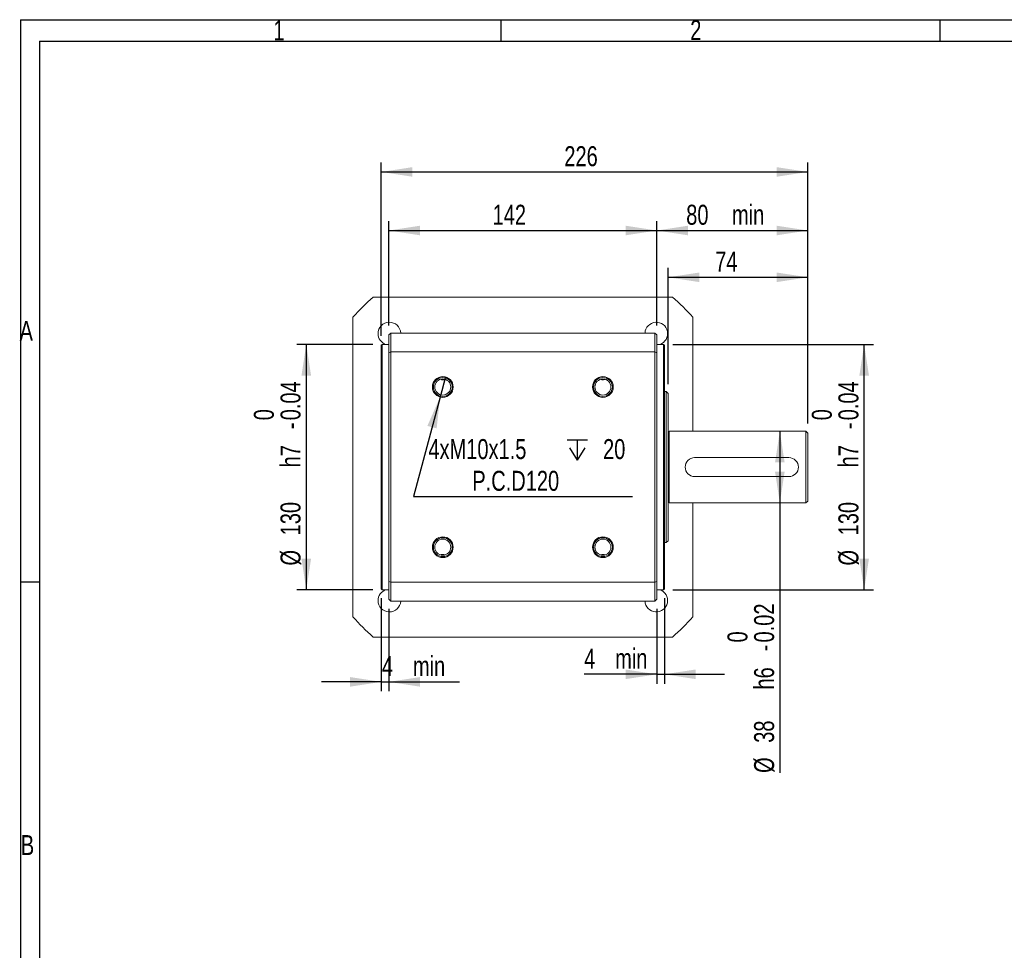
# Model space of a CAD drawing. Header units: millimetres. Extents: x 20 to 2245, y 23 to 1028.
# Tile 2 of 5: x 20 to 542, y 535 to 1028. Entities that reach past the tile are written whole.
import ezdxf

# ---------------------------------------------------------------- set-up
doc = ezdxf.new("R2010")
doc.units = ezdxf.units.MM
doc.header["$LTSCALE"] = 5
doc.layers.add('FORMAT', color=7, linetype='Continuous')
doc.styles.add('SLDTEXTSTYLE0', font='TXT', dxfattribs={"width": 0.75})
doc.dimstyles.new('SLDDIMSTYLE0', dxfattribs={"dimtxt": 10.583333, "dimasz": 16.51, "dimexe": 0, "dimexo": 0.0625, "dimgap": 2.645833, "dimtad": 1, "dimrnd": 1e-09, "dimzin": 12, "dimdsep": 46, "dimtxsty": 'SLDTEXTSTYLE0', "dimsah": 1, "dimcen": 0.09, "dimadec": 0, "dimazin": 3, "dimtfac": 1, "dimtofl": 0, "dimtmove": 0, "dimatfit": 3, "dimfxl": 0, "dimfrac": 2, "dimtolj": 1, "dimtzin": 12, "dimarcsym": 0})
doc.dimstyles.new('SLDDIMSTYLE1', dxfattribs={"dimtxt": 10.583333, "dimasz": 16.51, "dimexe": 0, "dimexo": 0.0625, "dimgap": 2.645833, "dimtad": 1, "dimrnd": 1e-09, "dimzin": 12, "dimdsep": 46, "dimtxsty": 'SLDTEXTSTYLE0', "dimsah": 1, "dimcen": 0.09, "dimadec": 0, "dimazin": 3, "dimtfac": 1, "dimtmove": 0, "dimatfit": 0, "dimfxl": 0, "dimfrac": 2, "dimtolj": 1, "dimtzin": 12, "dimarcsym": 0})
doc.dimstyles.new('SLDDIMSTYLE2', dxfattribs={"dimtxt": 10.583333, "dimasz": 16.51, "dimexe": 0, "dimexo": 0.0625, "dimgap": 2.645833, "dimtad": 0, "dimtih": 1, "dimtoh": 1, "dimdec": 0, "dimrnd": 1e-09, "dimzin": 12, "dimdsep": 46, "dimtxsty": 'SLDTEXTSTYLE0', "dimblk1": 'NONE', "dimsah": 1, "dimcen": 0, "dimadec": 0, "dimazin": 3, "dimtfac": 1, "dimtmove": 0, "dimatfit": 3, "dimldrblk": 'NONE', "dimfxl": 0, "dimfrac": 2, "dimtolj": 1, "dimtzin": 12, "dimarcsym": 0})
doc.dimstyles.new('SLDDIMSTYLE4', dxfattribs={"dimtxt": 10.583333, "dimasz": 16.51, "dimexe": 0, "dimexo": 0.0625, "dimgap": 2.645833, "dimtad": 1, "dimrnd": 1e-09, "dimzin": 12, "dimdsep": 46, "dimtxsty": 'SLDTEXTSTYLE0', "dimsah": 1, "dimcen": 0.09, "dimadec": 0, "dimazin": 3, "dimtol": 1, "dimtm": 0.016, "dimtfac": 1, "dimtofl": 0, "dimtmove": 0, "dimatfit": 3, "dimfxl": 0, "dimfrac": 2, "dimtolj": 1, "dimarcsym": 0})
doc.dimstyles.new('SLDDIMSTYLE5', dxfattribs={"dimtxt": 10.583333, "dimasz": 16.51, "dimexe": 0, "dimexo": 0.0625, "dimgap": 2.645833, "dimtad": 1, "dimrnd": 1e-09, "dimzin": 12, "dimdsep": 46, "dimtxsty": 'SLDTEXTSTYLE0', "dimsah": 1, "dimcen": 0.09, "dimadec": 0, "dimazin": 3, "dimtol": 1, "dimtm": 0.04, "dimtfac": 1, "dimtofl": 0, "dimtmove": 0, "dimatfit": 3, "dimfxl": 0, "dimfrac": 2, "dimtolj": 1, "dimarcsym": 0})

# ---------------------------------------------------------------- blocks, each defined once
blk = doc.blocks.new('_D_9')
at = {"layer": 'FORMAT'}
for p, q in [((422.99, 810.33), (422.99, 772.33)), ((422.99, 772.33), (422.99, 629.33))]:
    blk.add_line(p, q, dxfattribs=at)
for points in [[(422.99, 810.33), (420.45, 793.82), (425.53, 793.82)], [(422.99, 772.33), (425.53, 788.84), (420.45, 788.84)]]:
    blk.add_solid(points, dxfattribs=at)
at = {"layer": 'FORMAT', "attachment_point": 1, "rotation": 90, "style": 'SLDTEXTSTYLE0'}
for s, insert, char_height in [('0.02', (409.35, 698.43, 32.91), 10.583), ('0', (395.24, 698.43, 32.91), 10.58), ('-', (409.35, 693.75, 32.91), 10.58), ('h6', (409.35, 673.49, 32.91), 10.583), ('38', (409.35, 645.3, 32.91), 10.583), ('%%c', (409.35, 629.33, 32.91), 10.583)]:
    blk.add_mtext(s, dxfattribs=dict(at, insert=insert, char_height=char_height))
blk = doc.blocks.new('_D_10')
at = {"layer": 'FORMAT'}
for p, q in [((366.34, 856.33), (472.67, 856.33)), ((467.67, 726.33), (467.67, 856.33)), ((366.34, 726.33), (472.67, 726.33))]:
    blk.add_line(p, q, dxfattribs=at)
for points in [[(467.67, 856.33), (465.13, 839.82), (470.21, 839.82)], [(467.67, 726.33), (470.21, 742.84), (465.13, 742.84)]]:
    blk.add_solid(points, dxfattribs=at)
at = {"layer": 'FORMAT', "attachment_point": 1, "rotation": 90, "style": 'SLDTEXTSTYLE0'}
for s, insert, char_height in [('0.04', (454.03, 816.11, 32.91), 10.583), ('0', (439.92, 816.11, 32.91), 10.58), ('-', (454.03, 811.43, 32.91), 10.58), ('h7', (454.03, 791.17, 32.91), 10.583), ('130', (454.03, 755.16, 32.91), 10.583), ('%%c', (454.03, 739.18, 32.91), 10.583)]:
    blk.add_mtext(s, dxfattribs=dict(at, insert=insert, char_height=char_height))
blk = doc.blocks.new('SW_SYMBOL_HOLE_DEPTH')
at = {"layer": 'FORMAT', "color": 0}
for p, q in [((0, 4375), (4000, 4375)), ((2000, 4375), (2000, 375)), ((500, 2775), (2000, 375)), ((3500, 2775), (2000, 375))]:
    blk.add_line(p, q, dxfattribs=at)
blk = doc.blocks.new('_D_11')
at = {"layer": 'FORMAT'}
for p, q in [((245.84, 839.07), (242.99, 828.44)), ((242.99, 828.44), (228.86, 775.7)), ((228.86, 775.7), (344.91, 775.7))]:
    blk.add_line(p, q, dxfattribs=at)
blk.add_solid([(242.99, 828.44), (236.27, 813.15), (241.17, 811.84)], dxfattribs=at)
at = {"layer": 'FORMAT', "xscale": 0.0027037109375, "yscale": 0.0027037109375, "zscale": 0.0027037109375}
blk.add_blockref('SW_SYMBOL_HOLE_DEPTH', (310.24, 793.99), dxfattribs=at)
at = {"layer": 'FORMAT', "char_height": 10.583, "attachment_point": 1, "style": 'SLDTEXTSTYLE0'}
for s, insert in [('4xM10x1.5', (236.8, 806.16, 32.91)), ('20', (329.34, 806.16, 32.91)), ('P.C.D120', (260.06, 789.35, 32.91))]:
    blk.add_mtext(s, dxfattribs=dict(at, insert=insert))
blk = doc.blocks.new('_NONE')
blk = doc.blocks.new('_D_12')
at = {"layer": 'FORMAT'}
for p, q in [((207.34, 856.33), (167.1, 856.33)), ((172.1, 856.33), (172.1, 726.33)), ((207.34, 726.33), (167.1, 726.33))]:
    blk.add_line(p, q, dxfattribs=at)
for points in [[(172.1, 856.33), (169.56, 839.82), (174.64, 839.82)], [(172.1, 726.33), (174.64, 742.84), (169.56, 742.84)]]:
    blk.add_solid(points, dxfattribs=at)
at = {"layer": 'FORMAT', "attachment_point": 1, "rotation": 90, "style": 'SLDTEXTSTYLE0'}
for s, insert, char_height in [('0.04', (158.45, 816.11, 32.91), 10.583), ('0', (144.34, 816.11, 32.91), 10.58), ('-', (158.45, 811.43, 32.91), 10.58), ('h7', (158.45, 791.17, 32.91), 10.583), ('130', (158.45, 755.16, 32.91), 10.583), ('%%c', (158.45, 739.18, 32.91), 10.583)]:
    blk.add_mtext(s, dxfattribs=dict(at, insert=insert, char_height=char_height))
blk = doc.blocks.new('_D_13')
at = {"layer": 'FORMAT'}
for p, q in [((211.84, 721.83), (211.84, 672.56)), ((215.84, 716.33), (215.84, 672.56)), ((211.84, 677.56), (180.09, 677.56)), ((211.84, 677.56), (215.84, 677.56)), ((215.84, 677.56), (253.25, 677.56))]:
    blk.add_line(p, q, dxfattribs=at)
for points in [[(211.84, 677.56), (195.33, 680.1), (195.33, 675.02)], [(215.84, 677.56), (232.35, 675.02), (232.35, 680.1)]]:
    blk.add_solid(points, dxfattribs=at)
at = {"layer": 'FORMAT', "attachment_point": 1, "style": 'SLDTEXTSTYLE0'}
for s, insert, char_height in [('4', (212.19, 691.2, 32.91), 10.58), ('min', (228.6, 691.2, 32.91), 10.583)]:
    blk.add_mtext(s, dxfattribs=dict(at, insert=insert, char_height=char_height))
blk = doc.blocks.new('_D_14')
at = {"layer": 'FORMAT'}
for p, q in [((361.84, 721.83), (361.84, 676.57)), ((357.84, 716.33), (357.84, 676.57)), ((357.84, 681.57), (319.34, 681.57)), ((357.84, 681.57), (361.84, 681.57)), ((361.84, 681.57), (393.59, 681.57))]:
    blk.add_line(p, q, dxfattribs=at)
for points in [[(357.84, 681.57), (341.33, 684.11), (341.33, 679.03)], [(361.84, 681.57), (378.35, 679.03), (378.35, 684.11)]]:
    blk.add_solid(points, dxfattribs=at)
at = {"layer": 'FORMAT', "attachment_point": 1, "style": 'SLDTEXTSTYLE0'}
for s, insert, char_height in [('4', (319.34, 695.22, 32.91), 10.58), ('min', (335.74, 695.22, 32.91), 10.583)]:
    blk.add_mtext(s, dxfattribs=dict(at, insert=insert, char_height=char_height))
blk = doc.blocks.new('_D_15')
at = {"layer": 'FORMAT'}
for p, q in [((363.84, 835.33), (363.84, 896.85)), ((437.84, 814.33), (437.84, 896.85)), ((363.84, 891.85), (437.84, 891.85))]:
    blk.add_line(p, q, dxfattribs=at)
for points in [[(363.84, 891.85), (380.35, 889.31), (380.35, 894.39)], [(437.84, 891.85), (421.33, 894.39), (421.33, 889.31)]]:
    blk.add_solid(points, dxfattribs=at)
at = {"layer": 'FORMAT', "insert": (388.73, 905.49, 32.91), "char_height": 10.583, "attachment_point": 1, "style": 'SLDTEXTSTYLE0'}
blk.add_mtext('74', dxfattribs=at)
blk = doc.blocks.new('_D_16')
at = {"layer": 'FORMAT'}
for p, q in [((357.84, 866.33), (357.84, 921.64)), ((437.84, 814.33), (437.84, 921.64)), ((357.84, 916.64), (437.84, 916.64))]:
    blk.add_line(p, q, dxfattribs=at)
for points in [[(357.84, 916.64), (374.35, 914.1), (374.35, 919.18)], [(437.84, 916.64), (421.33, 919.18), (421.33, 914.1)]]:
    blk.add_solid(points, dxfattribs=at)
at = {"layer": 'FORMAT', "char_height": 10.583, "attachment_point": 1, "style": 'SLDTEXTSTYLE0'}
for s, insert in [('80', (373.4, 930.28, 32.91)), ('min', (397.63, 930.28, 32.91))]:
    blk.add_mtext(s, dxfattribs=dict(at, insert=insert))
blk = doc.blocks.new('_D_17')
at = {"layer": 'FORMAT'}
for p, q in [((215.84, 866.33), (215.84, 921.64)), ((357.84, 866.33), (357.84, 921.64)), ((215.84, 916.64), (357.84, 916.64))]:
    blk.add_line(p, q, dxfattribs=at)
for points in [[(215.84, 916.64), (232.35, 914.1), (232.35, 919.18)], [(357.84, 916.64), (341.33, 919.18), (341.33, 914.1)]]:
    blk.add_solid(points, dxfattribs=at)
at = {"layer": 'FORMAT', "insert": (270.82, 930.28, 32.91), "char_height": 10.583, "attachment_point": 1, "style": 'SLDTEXTSTYLE0'}
blk.add_mtext('142', dxfattribs=at)
blk = doc.blocks.new('_D_18')
at = {"layer": 'FORMAT'}
for p, q in [((211.84, 860.83), (211.84, 952.66)), ((437.84, 814.33), (437.84, 952.66)), ((211.84, 947.66), (437.84, 947.66))]:
    blk.add_line(p, q, dxfattribs=at)
for points in [[(211.84, 947.66), (228.35, 945.12), (228.35, 950.2)], [(437.84, 947.66), (421.33, 950.2), (421.33, 945.12)]]:
    blk.add_solid(points, dxfattribs=at)
at = {"layer": 'FORMAT', "insert": (308.82, 961.3, 32.91), "char_height": 10.583, "attachment_point": 1, "style": 'SLDTEXTSTYLE0'}
blk.add_mtext('226', dxfattribs=at)

msp = doc.modelspace()

# ---------------------------------------------------------------- linework, layer by layer
at = {"color": 7, "linetype": 'Continuous', "lineweight": 15}
for p, q in [((207.47, 881.328), (366.215, 881.328)), ((196.842, 711.956), (196.842, 870.701)), ((376.842, 870.701), (376.842, 810.328)), ((216.842, 862.328), (215.842, 861.328)), ((215.842, 851.914), (215.842, 861.328)), ((216.842, 862.328), (216.842, 852.328)), ((216.842, 862.328), (356.842, 862.328)), ((356.842, 852.328), (356.842, 862.328)), ((357.842, 861.328), (356.842, 862.328)), ((357.842, 861.328), (357.842, 851.914)), ((212.342, 856.328), (211.842, 855.828)), ((211.842, 726.828), (211.842, 855.828)), ((215.842, 856.328), (212.342, 856.328)), ((212.342, 856.328), (212.342, 726.328)), ((361.342, 856.328), (357.842, 856.328)), ((361.842, 855.828), (361.342, 856.328)), ((361.342, 726.328), (361.342, 856.328)), ((361.842, 855.828), (361.842, 726.828)), ((215.842, 851.914), (216.842, 852.328)), ((215.842, 730.743), (215.842, 851.914)), ((356.842, 852.328), (216.842, 852.328)), ((216.842, 852.328), (216.842, 730.328)), ((356.842, 730.328), (356.842, 852.328)), ((357.842, 851.914), (356.842, 852.328)), ((357.842, 851.914), (357.842, 730.743)), ((362.842, 831.328), (361.842, 831.328)), ((363.842, 830.328), (362.842, 831.328)), ((362.842, 791.328), (362.842, 831.328)), ((363.842, 830.328), (363.842, 791.328)), ((436.842, 810.328), (364.442, 810.328)), ((364.442, 772.328), (364.442, 810.328)), ((437.842, 809.328), (436.842, 810.328)), ((436.842, 791.328), (436.842, 810.328)), ((437.842, 809.328), (437.842, 791.328)), ((427.842, 796.328), (377.842, 796.328)), ((362.842, 751.328), (362.842, 791.328)), ((363.842, 791.328), (363.842, 752.328)), ((436.842, 772.328), (436.842, 791.328)), ((437.842, 791.328), (437.842, 773.328)), ((377.842, 786.328), (427.842, 786.328)), ((364.442, 772.328), (436.842, 772.328)), ((376.842, 772.328), (376.842, 711.956)), ((436.842, 772.328), (437.842, 773.328)), ((361.842, 751.328), (362.842, 751.328)), ((362.842, 751.328), (363.842, 752.328)), ((215.842, 730.743), (216.842, 730.328)), ((215.842, 721.328), (215.842, 730.743)), ((216.842, 730.328), (356.842, 730.328)), ((216.842, 730.328), (216.842, 720.328)), ((357.842, 730.743), (356.842, 730.328)), ((356.842, 720.328), (356.842, 730.328)), ((357.842, 730.743), (357.842, 721.328)), ((211.842, 726.828), (212.342, 726.328)), ((212.342, 726.328), (215.842, 726.328)), ((357.842, 726.328), (361.342, 726.328)), ((361.342, 726.328), (361.842, 726.828)), ((215.842, 721.328), (216.842, 720.328)), ((356.842, 720.328), (216.842, 720.328)), ((356.842, 720.328), (357.842, 721.328)), ((366.215, 701.328), (207.47, 701.328))]:
    msp.add_line(p, q, dxfattribs=at)
for centre, radius in [((244.416, 833.755), 5.5), ((244.416, 833.755), 5), ((244.416, 833.755), 4.25), ((329.269, 833.755), 5.5), ((329.269, 833.755), 5), ((329.269, 833.755), 4.25), ((244.416, 748.902), 5.5), ((244.416, 748.902), 5), ((244.416, 748.902), 4.25), ((329.269, 748.902), 5.5), ((329.269, 748.902), 5), ((329.269, 748.902), 4.25)]:
    msp.add_circle(centre, radius, dxfattribs=at)
for centre, radius, start, end in [((286.842, 791.328), 120, 131.40962, 138.59038), ((286.842, 791.328), 120, 41.40962, 48.59038), ((216.132, 862.039), 6, 2.76389, 180), ((357.553, 862.039), 6, 287.86543, 177.23611), ((216.132, 862.039), 6, 180, 252.13457), ((364.142, 810.328), 0.3, 180, 0), ((377.842, 791.328), 5, 90, 270), ((427.842, 791.328), 5, 270, 90), ((364.142, 772.328), 0.3, 0, 180), ((216.132, 720.618), 6, 107.86543, 180), ((357.553, 720.618), 6, 182.76389, 72.13457), ((216.132, 720.618), 6, 180, 357.23611), ((286.842, 791.328), 120, 221.40962, 228.59038), ((286.842, 791.328), 120, 311.40962, 318.59038)]:
    msp.add_arc(centre, radius, start, end, dxfattribs=at)
for points in [[(245.628, 837.828), (245.441, 837.753), (245.25, 837.687), (244.846, 837.592), (244.632, 837.563), (244.312, 837.563), (244.204, 837.569), (243.993, 837.596), (243.89, 837.615), (243.586, 837.686), (243.391, 837.753), (243.204, 837.828)], [(330.48, 837.828), (330.294, 837.753), (330.102, 837.687), (329.698, 837.592), (329.484, 837.563), (329.165, 837.563), (329.057, 837.569), (328.846, 837.596), (328.743, 837.615), (328.439, 837.686), (328.244, 837.753), (328.057, 837.828)], [(243.204, 744.828), (243.39, 744.904), (243.582, 744.969), (243.986, 745.065), (244.2, 745.094), (244.519, 745.094), (244.627, 745.087), (244.839, 745.061), (244.942, 745.042), (245.246, 744.97), (245.441, 744.904), (245.628, 744.828)], [(328.057, 744.828), (328.243, 744.904), (328.435, 744.969), (328.839, 745.065), (329.053, 745.094), (329.372, 745.094), (329.48, 745.087), (329.691, 745.061), (329.795, 745.042), (330.099, 744.97), (330.294, 744.904), (330.48, 744.828)]]:
    msp.add_open_spline(points, degree=3, knots=[0, 0, 0, 0, 0.25, 0.25, 0.5, 0.5, 0.625, 0.625, 0.75, 0.75, 1, 1, 1, 1], dxfattribs=at)
at = {"layer": 'FORMAT'}
for p, q in [((20.67, 1028.158), (1460.105, 1028.158)), ((20.67, 1028.158), (20.67, 23.158)), ((275.114, 1028.158), (275.114, 1017.008)), ((507.791, 1028.158), (507.791, 1017.008)), ((30.755, 1017.008), (30.755, 23.158)), ((30.755, 1017.008), (1448.941, 1017.008)), ((30.755, 730.324), (20.67, 730.324))]:
    msp.add_line(p, q, dxfattribs=at)

# ---------------------------------------------------------------- texts
at = {"layer": 'FORMAT', "char_height": 10.583, "attachment_point": 1, "style": 'SLDTEXTSTYLE0'}
for s, insert in [('1', (154.656, 1027.953)), ('2', (375.526, 1028.115)), ('A', (20.21, 868.786)), ('B', (20.874, 596.404))]:
    msp.add_mtext(s, dxfattribs=dict(at, insert=insert))

# ---------------------------------------------------------------- dimensions: what is measured, and where the dimension line sits
at = {"layer": 'FORMAT'}
for base, p1, picture, middle in [((437.842, 947.655), (211.842, 855.828), '_D_18', (324.842, 947.655)), ((437.842, 891.848), (363.842, 830.328), '_D_15', (400.842, 891.848))]:
    dim = msp.add_linear_dim(base=base, p1=p1, p2=(437.842, 809.328), dimstyle='SLDDIMSTYLE0', dxfattribs=at)
    dim.commit()
    dim.dimension.update_dxf_attribs({"geometry": picture, "text_midpoint": middle, "dimtype": 160})
dim = msp.add_linear_dim(base=(357.842, 916.64), p1=(215.842, 861.328), p2=(357.842, 861.328), angle=0, dimstyle='SLDDIMSTYLE0', dxfattribs=at)
dim.commit()
dim.dimension.update_dxf_attribs({"geometry": '_D_17', "text_midpoint": (286.842, 916.64), "dimtype": 160})
for base, p1, p2, angle, text, dimstyle, picture, middle in [((437.842, 916.64), (357.842, 861.328), (437.842, 809.328), 0, '<>min', 'SLDDIMSTYLE0', '_D_16', (397.842, 916.64)), ((172.096, 726.328), (212.342, 856.328), (212.342, 726.328), 90, '%%c<>h7', 'SLDDIMSTYLE5', '_D_12', (172.096, 791.328)), ((467.673, 856.328), (361.342, 726.328), (361.342, 856.328), 90, '%%c<>h7', 'SLDDIMSTYLE5', '_D_10', (467.673, 791.328)), ((422.99, 772.328), (436.842, 810.328), (436.842, 772.328), 90, '%%c<>h6', 'SLDDIMSTYLE4', '_D_9', (422.99, 677.56))]:
    dim = msp.add_linear_dim(base=base, p1=p1, p2=p2, angle=angle, text=text, dimstyle=dimstyle, dxfattribs=at)
    dim.commit()
    dim.dimension.update_dxf_attribs({"geometry": picture, "text_midpoint": middle, "dimtype": 160})
dim = msp.add_diameter_dim_2p(p1=(245.839, 839.067), p2=(242.992, 828.442), text='4xM10x1.5 {\\fGDT;x} 20\\PP.C.D120', dimstyle='SLDDIMSTYLE2', override={"dimpost": '<>'}, dxfattribs=at)
dim.commit()
dim.dimension.update_dxf_attribs({"geometry": '_D_11', "text_midpoint": (290.854, 792.52), "dimtype": 163})
for base, p1, p2, picture, middle in [((215.842, 677.56), (211.842, 726.828), (215.842, 721.328), '_D_13', (232.723, 677.56)), ((361.842, 681.575), (357.842, 721.328), (361.842, 726.828), '_D_14', (339.866, 681.575))]:
    dim = msp.add_linear_dim(base=base, p1=p1, p2=p2, text='<>min', dimstyle='SLDDIMSTYLE1', dxfattribs=at)
    dim.commit()
    dim.dimension.update_dxf_attribs({"geometry": picture, "text_midpoint": middle, "dimtype": 160})

doc.saveas('drawing.dxf')
